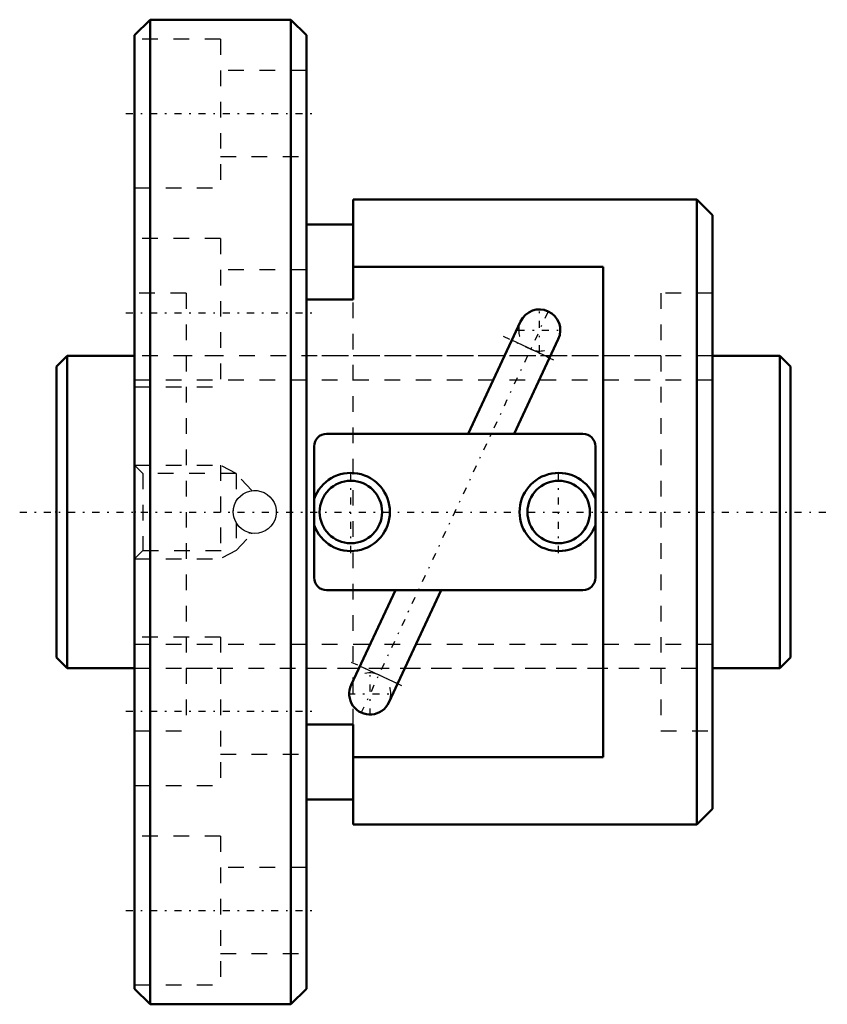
# Model space of a CAD drawing. Header units: millimetres. Extents: x -2.4 to 49.4, y -31.5 to 31.5.
import ezdxf

# ---------------------------------------------------------------- set-up
doc = ezdxf.new("R2010")
doc.units = ezdxf.units.MM
doc.linetypes.add('Center', pattern=[1.5, 0.45, -0.5, 0.05, -0.5])
doc.linetypes.add('Dashed', pattern=[2, 1, -1])
for name, color, linetype, lineweight in [('2d ConnectionPoints', 7, 'Continuous', 50), ('AM_0', 7, 'Continuous', 50), ('AM_4', 3, 'Continuous', 25), ('AM_5', 3, 'Continuous', 25), ('AM_7', 7, 'Center', 25), ('AM_9', 6, 'Dashed', 25)]:
    doc.layers.add(name, color=color, linetype=linetype, lineweight=lineweight)

# ---------------------------------------------------------------- blocks, each defined once
blk = doc.blocks.new('1_BNF_2004_2_5RR_Nut_0_in_BNF2004V_2_5RRG1_47LC0_000_rev_0')
at = {"layer": 'AM_0'}
for p, q in [((6, 31.5), (5, 30.5)), ((15, 31.5), (6, 31.5)), ((6, 31.5), (6, -31.5)), ((16, 30.5), (15, 31.5)), ((15, 31.5), (15, -31.5)), ((5, 30.5), (5, -30.5)), ((16, 30.5), (16, -30.5)), ((19, 20), (19, 13.594)), ((41, 20), (19, 20)), ((42, 19), (41, 20)), ((41, 20), (41, -20)), ((42, 19), (42, -19)), ((19, 18.4), (16, 18.4)), ((35, 15.692), (19, 15.692)), ((35, -15.692), (35, 15.692)), ((19, 13.594), (16, 13.594)), ((29.716, 12.194), (26.361, 5)), ((29.302, 5), (32.131, 11.068)), ((33.7, 5), (17.3, 5)), ((16.5, 4.2), (16.5, -4.2)), ((34.5, -4.2), (34.5, 4.2)), ((17.3, -5), (33.7, -5)), ((21.698, -5), (18.869, -11.068)), ((21.284, -12.194), (24.639, -5)), ((16, -13.594), (19, -13.594)), ((19, -13.594), (19, -20)), ((19, -15.692), (35, -15.692)), ((16, -18.4), (19, -18.4)), ((41, -20), (42, -19)), ((19, -20), (41, -20)), ((5, -30.5), (6, -31.5)), ((15, -31.5), (16, -30.5)), ((6, -31.5), (15, -31.5))]:
    blk.add_line(p, q, dxfattribs=at)
for centre in [(18.85, 0), (32.15, 0)]:
    blk.add_circle(centre, 2, dxfattribs=at)
for centre, radius, start, end in [((30.924, 11.631), 1.332, 335, 155), ((17.3, 4.2), 0.8, 90, 180), ((33.7, 4.2), 0.8, 360, 90), ((18.85, 0), 2.5, 199.94844, 160.05156), ((32.15, 0), 2.5, 19.94844, 340.05156), ((17.3, -4.2), 0.8, 180, 270), ((33.7, -4.2), 0.8, 270, 0), ((20.076, -11.631), 1.332, 155, 335)]:
    blk.add_arc(centre, radius, start, end, dxfattribs=at)
at = {"layer": 'AM_4'}
for p, q in [((31.568, 9.859), (29.153, 10.986)), ((21.847, -10.986), (19.432, -9.859))]:
    blk.add_line(p, q, dxfattribs=at)
at = {"layer": 'AM_5', "linetype": 'Dashed'}
for p, q in [((5, 3), (10.5, 3)), ((11.5, 2.458), (10.5, 3)), ((10.5, 3), (10.5, -3)), ((11.5, -2.458), (10.5, -3)), ((5, -3), (10.5, -3))]:
    blk.add_line(p, q, dxfattribs=at)
at = {"layer": 'AM_7'}
for p, q in [((4.45, 25.5), (16.55, 25.5)), ((4.45, 12.75), (16.55, 12.75)), ((31.465, 12.793), (19.535, -12.793)), ((30.924, 10.232), (30.924, 13.03)), ((29.525, 11.631), (32.323, 11.631)), ((28.595, 11.246), (32.125, 9.599)), ((18.85, -2.625), (18.85, 2.625)), ((32.15, -2.625), (32.15, 2.625)), ((18.875, -9.599), (22.405, -11.246)), ((20.076, -13.03), (20.076, -10.232)), ((18.677, -11.631), (21.475, -11.631)), ((4.45, -12.75), (16.55, -12.75)), ((4.45, -25.5), (16.55, -25.5))]:
    blk.add_line(p, q, dxfattribs=at)
at = {"layer": 'AM_9'}
for p, q in [((10.5, 30.25), (5, 30.25)), ((10.5, 30.25), (10.5, 20.75)), ((16, 28.25), (10.5, 28.25)), ((10.5, 22.75), (16, 22.75)), ((5, 20.75), (10.5, 20.75)), ((10.5, 17.5), (5, 17.5)), ((10.5, 17.5), (10.5, 8)), ((16, 15.5), (10.5, 15.5)), ((8.3, 14), (5, 14)), ((8.3, 14), (8.3, -14)), ((42, 14), (38.7, 14)), ((38.7, 14), (38.7, -14)), ((19, -13.594), (19, 13.594)), ((38.7, 10), (8.3, 10)), ((5, 8), (10.5, 8)), ((5.542, 2.458), (5, 3)), ((11.5, 2.458), (5.542, 2.458)), ((5.542, 2.458), (5.542, -2.458)), ((12.52, 1.368), (11.5, 2.458)), ((11.5, 2.458), (11.5, 0.671)), ((11.5, -0.671), (11.459, -0.592)), ((11.5, -0.671), (11.5, -2.458)), ((11.5, -2.458), (12.522, -1.366)), ((5, -3), (5.542, -2.458)), ((5.542, -2.458), (11.5, -2.458)), ((10.5, -8), (5, -8)), ((10.5, -8), (10.5, -17.5)), ((8.3, -10), (38.7, -10)), ((5, -14), (8.3, -14)), ((38.7, -14), (42, -14)), ((10.5, -15.5), (16, -15.5)), ((5, -17.5), (10.5, -17.5)), ((10.5, -20.75), (5, -20.75)), ((10.5, -20.75), (10.5, -30.25)), ((16, -22.75), (10.5, -22.75)), ((10.5, -28.25), (16, -28.25)), ((5, -30.25), (10.5, -30.25))]:
    blk.add_line(p, q, dxfattribs=at)
for points in [[(11.325, 0), (11.344, 0.23), (11.402, 0.453), (11.495, 0.663), (11.623, 0.854), (11.781, 1.023), (11.965, 1.162), (12.172, 1.269), (12.393, 1.34), (12.622, 1.373), (12.853, 1.366), (13.078, 1.322), (13.293, 1.241), (13.491, 1.124), (13.667, 0.977), (13.818, 0.801), (13.936, 0.601), (14.02, 0.385), (14.066, 0.157), (14.073, -0.073), (14.041, -0.302), (13.973, -0.52), (13.868, -0.725), (13.731, -0.91), (13.564, -1.069), (13.372, -1.199), (13.161, -1.296), (12.937, -1.354), (12.706, -1.375), (12.476, -1.357), (12.254, -1.3), (12.043, -1.208), (11.852, -1.082), (11.682, -0.925), (11.542, -0.741), (11.434, -0.535), (11.361, -0.314), (11.325, 0)], [(11.325, -0.026), (11.333, 0.145), (11.336, 0.172)], [(12.349, -1.329), (12.382, -1.338), (12.477, -1.357), (12.523, -1.364), (12.524, -1.364)]]:
    blk.add_lwpolyline(points, dxfattribs=at)
for centre, radius, start, end in [((30.924, 11.631), 1.332, 155, 335), ((12.7, 0), 1.375, 254.05762, 255.19046), ((20.076, -11.631), 1.332, 335, 155)]:
    blk.add_arc(centre, radius, start, end, dxfattribs=at)
blk = doc.blocks.new('2_BNF_2004_2_5RR000_Shaft_0_in_BNF2004V_2_5RRG1_47LC0_000_rev_0')
at = {"layer": 'AM_0'}
for p, q in [((0.7, 10), (0, 9.3)), ((5, 10), (0.7, 10)), ((0.7, 10), (0.7, -10)), ((46.3, 10), (42, 10)), ((47, 9.3), (46.3, 10)), ((46.3, 10), (46.3, -10)), ((0, 9.3), (0, -9.3)), ((47, 9.3), (47, -9.3)), ((0, -9.3), (0.7, -10)), ((46.3, -10), (47, -9.3)), ((0.7, -10), (5, -10)), ((42, -10), (46.3, -10))]:
    blk.add_line(p, q, dxfattribs=at)
at = {"layer": 'AM_5', "linetype": 'Dashed'}
for p, q in [((5, 8.4665), (42, 8.4665)), ((5, -8.4665), (42, -8.4665))]:
    blk.add_line(p, q, dxfattribs=at)
at = {"layer": 'AM_7'}
blk.add_line((-2.35, 0), (49.35, 0), dxfattribs=at)
at = {"layer": 'AM_9'}
for p, q in [((10.5, 10), (5, 10)), ((42, 10), (16, 10)), ((5, -10), (10.5, -10)), ((16, -10), (42, -10))]:
    blk.add_line(p, q, dxfattribs=at)

msp = doc.modelspace()

# ---------------------------------------------------------------- linework, layer by layer
at = {"layer": '2d ConnectionPoints'}
for p in [(0, 0), (5, 0)]:
    msp.add_point(p, dxfattribs=at)

# ---------------------------------------------------------------- block references
for name in ['1_BNF_2004_2_5RR_Nut_0_in_BNF2004V_2_5RRG1_47LC0_000_rev_0', '2_BNF_2004_2_5RR000_Shaft_0_in_BNF2004V_2_5RRG1_47LC0_000_rev_0']:
    msp.add_blockref(name, (0, 0))

doc.saveas('drawing.dxf')
